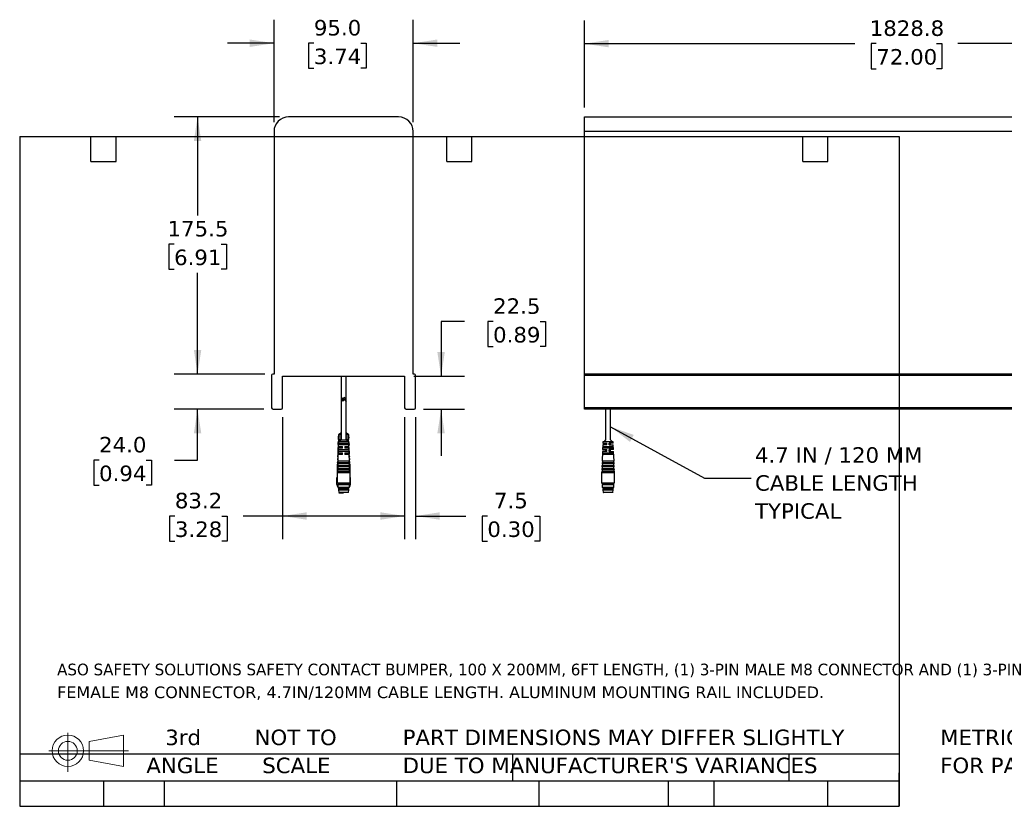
# Model space of a CAD drawing. Header units: millimetres. Extents: x 57 to 5425, y 57 to 3958.
# Tile 1 of 2: x 57 to 2745, y 57 to 2204. Entities that reach past the tile are written whole.
import ezdxf

# ---------------------------------------------------------------- set-up
doc = ezdxf.new("R2010")
doc.units = ezdxf.units.MM
doc.header["$LTSCALE"] = 20
doc.linetypes.add('SLD-Solid', pattern=[0])
doc.layers.add('DIMENSIONS', color=140, linetype='SLD-Solid', lineweight=25)
doc.layers.add('TEXT', color=140, linetype='SLD-Solid', lineweight=25)
doc.styles.add('SLDTEXTSTYLE0', font='VERDANA.TTF')
doc.styles.get("Standard").update_dxf_attribs({"font": 'VERDANA.TTF'})
doc.dimstyles.new('SLDDIMSTYLE0', dxfattribs={"dimtxt": 43.160156, "dimasz": 66.04, "dimexe": 0, "dimexo": 0.0625, "dimgap": 10.790039, "dimtad": 0, "dimtih": 1, "dimtoh": 1, "dimlfac": 0.25, "dimrnd": 1e-09, "dimzin": 4, "dimdsep": 46, "dimtxsty": 'SLDTEXTSTYLE0', "dimsah": 1, "dimcen": 0.09, "dimadec": 0, "dimazin": 1, "dimtfac": 1, "dimtmove": 0, "dimatfit": 0, "dimfxl": 0, "dimfrac": 2, "dimtolj": 1, "dimtzin": 12, "dimarcsym": 0})
doc.dimstyles.new('SLDDIMSTYLE1', dxfattribs={"dimtxt": 43.160156, "dimasz": 66.04, "dimexe": 0, "dimexo": 0.0625, "dimgap": 10.790039, "dimtad": 0, "dimtih": 1, "dimtoh": 1, "dimlfac": 0.25, "dimrnd": 1e-09, "dimzin": 12, "dimdsep": 46, "dimtxsty": 'SLDTEXTSTYLE0', "dimsah": 1, "dimcen": 0.09, "dimadec": 0, "dimazin": 3, "dimtfac": 1, "dimtofl": 0, "dimtmove": 0, "dimatfit": 3, "dimfxl": 0, "dimfrac": 2, "dimtolj": 1, "dimtzin": 12, "dimarcsym": 0})
doc.dimstyles.new('SLDDIMSTYLE2', dxfattribs={"dimtxt": 43.160156, "dimasz": 66.04, "dimexe": 0, "dimexo": 0.0625, "dimgap": 10.790039, "dimtad": 0, "dimtih": 1, "dimtoh": 1, "dimlfac": 0.25, "dimrnd": 1e-09, "dimzin": 12, "dimdsep": 46, "dimtxsty": 'SLDTEXTSTYLE0', "dimsah": 1, "dimcen": 0.09, "dimadec": 0, "dimazin": 3, "dimtfac": 1, "dimtmove": 0, "dimatfit": 0, "dimfxl": 0, "dimfrac": 2, "dimtolj": 1, "dimtzin": 12, "dimarcsym": 0})
doc.dimstyles.new('SLDDIMSTYLE3', dxfattribs={"dimtxt": 0.18, "dimasz": 66.04, "dimexe": 0, "dimexo": 0.0625, "dimgap": 0, "dimtad": 0, "dimtih": 1, "dimtoh": 1, "dimdec": 0, "dimrnd": 1e-09, "dimzin": 0, "dimdsep": 46, "dimtxsty": 'Standard', "dimsah": 1, "dimcen": 0.09, "dimadec": 0, "dimazin": 0, "dimtfac": 66.04, "dimtdec": 0, "dimtofl": 0, "dimtmove": 0, "dimatfit": 3, "dimfxl": 0, "dimfrac": 2, "dimtolj": 1, "dimtzin": 0, "dimarcsym": 0})

# ---------------------------------------------------------------- blocks, each defined once
blk = doc.blocks.new('Block11')
at = {"color": 7, "linetype": 'SLD-Solid', "lineweight": 18}
for p, q in [((51.8, 106.2), (51.8, 0)), ((109.6, 83.3), (203.5, 100.6)), ((109.6, 31.9), (109.6, 83.3)), ((203.5, 100.6), (203.5, 14.6)), ((0, 57.6), (217.5, 57.6)), ((109.6, 31.9), (203.5, 14.6))]:
    blk.add_line(p, q, dxfattribs=at)
for radius in [43, 25.7]:
    blk.add_circle((51.8, 57.6), radius, dxfattribs=at)
blk = doc.blocks.new('Block12')
at = {"color": 7, "linetype": 'Continuous'}
blk.add_blockref('Block11', (0, 0), dxfattribs=at)
blk = doc.blocks.new('SW_NOTE_0')
at = {"layer": 'TEXT', "color": 0, "char_height": 31.75, "attachment_point": 1, "style": 'SLDTEXTSTYLE0'}
for s, insert in [('ASO SAFETY SOLUTIONS SAFETY CONTACT BUMPER, 100 X 200MM, 6FT LENGTH, (1) 3-PIN MALE M8 CONNECTOR AND (1) 3-PIN ', (0, 40.3)), ('FEMALE M8 CONNECTOR, 4.7IN/120MM CABLE LENGTH. ALUMINUM MOUNTING RAIL INCLUDED.', (0, -22))]:
    blk.add_mtext(s, dxfattribs=dict(at, insert=insert))
blk = doc.blocks.new('SW_NOTE_0_3')
at = {"layer": 'TEXT', "color": 0, "char_height": 42.333, "attachment_point": 1, "style": 'SLDTEXTSTYLE0'}
for s, insert in [('PART DIMENSIONS MAY DIFFER SLIGHTLY ', (0, 53.8)), ("DUE TO MANUFACTURER'S VARIANCES", (0, -22.7))]:
    blk.add_mtext(s, dxfattribs=dict(at, insert=insert))
blk = doc.blocks.new('SW_NOTE_0_4')
at = {"layer": 'TEXT', "color": 0, "char_height": 42.33, "attachment_point": 2, "style": 'SLDTEXTSTYLE0'}
for s, insert in [('NOT TO', (105.2, 53.8)), ('SCALE', (107.1, -22.7))]:
    blk.add_mtext(s, dxfattribs=dict(at, insert=insert))
blk = doc.blocks.new('SW_NOTE_0_5')
at = {"layer": 'TEXT', "color": 0, "char_height": 42.33, "attachment_point": 2, "style": 'SLDTEXTSTYLE0'}
for s, insert in [('3rd', (46.3, 53.8)), ('ANGLE', (44.4, -22.7))]:
    blk.add_mtext(s, dxfattribs=dict(at, insert=insert))
blk = doc.blocks.new('SW_NOTE_0_6')
at = {"layer": 'TEXT', "color": 0, "char_height": 42.333, "attachment_point": 1, "style": 'SLDTEXTSTYLE0'}
for s, insert in [('METRIC UNITS USED ', (0, 53.8)), ('FOR PART DESIGN', (0, -22.7))]:
    blk.add_mtext(s, dxfattribs=dict(at, insert=insert))
blk = doc.blocks.new('_D')
at = {"layer": 'DIMENSIONS'}
for p, q in [((751.3, 1924.4), (751.3, 2203.7)), ((1131.3, 1924.4), (1131.3, 2203.7)), ((751.3, 2140.2), (624.3, 2140.2)), ((860.1, 2140.2), (845.6, 2140.2)), ((845.6, 2140.2), (845.6, 2071.7)), ((988.4, 2140.2), (1002.9, 2140.2)), ((1002.9, 2140.2), (1002.9, 2071.7)), ((1131.3, 2140.2), (1258.3, 2140.2)), ((845.6, 2071.7), (860.1, 2071.7)), ((1002.9, 2071.7), (988.4, 2071.7))]:
    blk.add_line(p, q, dxfattribs=at)
for points in [[(751.3, 2140.2), (685.2, 2150.4), (685.2, 2130.1)], [(1131.3, 2140.2), (1197.3, 2130.1), (1197.3, 2150.4)]]:
    blk.add_solid(points, dxfattribs=at)
at = {"layer": 'DIMENSIONS', "char_height": 42.33, "attachment_point": 1, "style": 'SLDTEXTSTYLE0'}
for s, insert in [('95.0', (860.1, 2203.7)), ('3.74', (860.1, 2125.4))]:
    blk.add_mtext(s, dxfattribs=dict(at, insert=insert))
blk = doc.blocks.new('_D_1')
at = {"layer": 'DIMENSIONS'}
for p, q in [((765.9, 1939), (479.1, 1939)), ((542.6, 1939), (542.6, 1669.9)), ((478.5, 1591.6), (464, 1591.6)), ((464, 1591.6), (464, 1523)), ((606.8, 1591.6), (621.3, 1591.6)), ((621.3, 1591.6), (621.3, 1523)), ((464, 1523), (478.5, 1523)), ((542.6, 1237), (542.6, 1513.4)), ((621.3, 1523), (606.8, 1523)), ((725.9, 1237), (479.1, 1237))]:
    blk.add_line(p, q, dxfattribs=at)
for points in [[(542.6, 1939), (532.5, 1873), (552.8, 1873)], [(542.6, 1237), (552.8, 1303.1), (532.5, 1303.1)]]:
    blk.add_solid(points, dxfattribs=at)
at = {"layer": 'DIMENSIONS', "char_height": 42.33, "attachment_point": 1, "style": 'SLDTEXTSTYLE0'}
for s, insert in [('175.5', (460.6, 1655.1)), ('6.91', (478.5, 1576.8))]:
    blk.add_mtext(s, dxfattribs=dict(at, insert=insert))
blk = doc.blocks.new('_D_2')
at = {"layer": 'DIMENSIONS'}
for p, q in [((542.6, 1237), (542.6, 1364)), ((725.9, 1237), (479.1, 1237)), ((723.4, 1141), (479.1, 1141)), ((542.6, 1002), (542.6, 1141)), ((273.8, 1002), (259.3, 1002)), ((259.3, 1002), (259.3, 933.4)), ((402.1, 1002), (416.6, 1002)), ((416.6, 1002), (416.6, 933.4)), ((479.9, 1002), (542.6, 1002)), ((259.3, 933.4), (273.8, 933.4)), ((416.6, 933.4), (402.1, 933.4))]:
    blk.add_line(p, q, dxfattribs=at)
for points in [[(542.6, 1237), (552.8, 1303.1), (532.5, 1303.1)], [(542.6, 1141), (532.5, 1075), (552.8, 1075)]]:
    blk.add_solid(points, dxfattribs=at)
at = {"layer": 'DIMENSIONS', "char_height": 42.33, "attachment_point": 1, "style": 'SLDTEXTSTYLE0'}
for s, insert in [('24.0', (273.8, 1065.5)), ('0.94', (273.8, 987.2))]:
    blk.add_mtext(s, dxfattribs=dict(at, insert=insert))
blk = doc.blocks.new('_D_3')
at = {"layer": 'DIMENSIONS'}
for p, q in [((774.8, 1119.6), (774.8, 786.1)), ((1107.8, 1119.6), (1107.8, 786.1)), ((480.7, 849.6), (466.2, 849.6)), ((466.2, 849.6), (466.2, 781)), ((608.9, 849.6), (623.4, 849.6)), ((623.4, 849.6), (623.4, 781)), ((774.8, 849.6), (667.4, 849.6)), ((1107.8, 849.6), (774.8, 849.6)), ((466.2, 781), (480.7, 781)), ((623.4, 781), (608.9, 781))]:
    blk.add_line(p, q, dxfattribs=at)
for points in [[(774.8, 849.6), (840.8, 839.4), (840.8, 859.8)], [(1107.8, 849.6), (1041.7, 859.8), (1041.7, 839.4)]]:
    blk.add_solid(points, dxfattribs=at)
at = {"layer": 'DIMENSIONS', "char_height": 42.33, "attachment_point": 1, "style": 'SLDTEXTSTYLE0'}
for s, insert in [('83.2', (480.7, 913)), ('3.28', (480.7, 834.8))]:
    blk.add_mtext(s, dxfattribs=dict(at, insert=insert))
blk = doc.blocks.new('_D_4')
at = {"layer": 'DIMENSIONS'}
for p, q in [((1107.8, 1119.6), (1107.8, 786.1)), ((1137.8, 1119.6), (1137.8, 786.1)), ((1107.8, 849.6), (980.8, 849.6)), ((1137.8, 849.6), (1275.2, 849.6)), ((1333.6, 849.6), (1319.1, 849.6)), ((1319.1, 849.6), (1319.1, 781)), ((1461.9, 849.6), (1476.4, 849.6)), ((1476.4, 849.6), (1476.4, 781)), ((1319.1, 781), (1333.6, 781)), ((1476.4, 781), (1461.9, 781))]:
    blk.add_line(p, q, dxfattribs=at)
for points in [[(1107.8, 849.6), (1041.7, 859.8), (1041.7, 839.4)], [(1137.8, 849.6), (1203.8, 839.4), (1203.8, 859.8)]]:
    blk.add_solid(points, dxfattribs=at)
at = {"layer": 'DIMENSIONS', "char_height": 42.33, "attachment_point": 1, "style": 'SLDTEXTSTYLE0'}
for s, insert in [('7.5', (1351.6, 913)), ('0.30', (1333.6, 834.8))]:
    blk.add_mtext(s, dxfattribs=dict(at, insert=insert))
blk = doc.blocks.new('_D_5')
at = {"layer": 'DIMENSIONS'}
for p, q in [((1271.4, 1380.4), (1207.3, 1380.4)), ((1207.3, 1380.4), (1207.3, 1231)), ((1349.2, 1380.4), (1334.7, 1380.4)), ((1334.7, 1380.4), (1334.7, 1311.9)), ((1477.4, 1380.4), (1491.9, 1380.4)), ((1491.9, 1380.4), (1491.9, 1311.9)), ((1334.7, 1311.9), (1349.2, 1311.9)), ((1491.9, 1311.9), (1477.4, 1311.9)), ((1133.2, 1231), (1270.8, 1231)), ((1159.2, 1141), (1270.8, 1141)), ((1207.3, 1141), (1207.3, 1014))]:
    blk.add_line(p, q, dxfattribs=at)
for points in [[(1207.3, 1231), (1217.4, 1297.1), (1197.1, 1297.1)], [(1207.3, 1141), (1197.1, 1075), (1217.4, 1075)]]:
    blk.add_solid(points, dxfattribs=at)
at = {"layer": 'DIMENSIONS', "char_height": 42.33, "attachment_point": 1, "style": 'SLDTEXTSTYLE0'}
for s, insert in [('22.5', (1349.2, 1443.9)), ('0.89', (1349.2, 1365.6))]:
    blk.add_mtext(s, dxfattribs=dict(at, insert=insert))
blk = doc.blocks.new('_D_6')
at = {"layer": 'DIMENSIONS'}
for p, q in [((1599.1, 1964.4), (1599.1, 2202.5)), ((5140.8, 1964.4), (5140.8, 2202.5)), ((3171.9, 2167.3), (3143.7, 2110.8)), ((3186.1, 2139), (3171.9, 2167.3)), ((1599.1, 2139), (2336.7, 2139)), ((2395.2, 2139), (2380.7, 2139)), ((2380.7, 2139), (2380.7, 2070.5)), ((2559.4, 2139), (2573.8, 2139)), ((2573.8, 2139), (2573.8, 2070.5)), ((3129.6, 2139), (2617.8, 2139)), ((3143.7, 2110.8), (3129.6, 2139)), ((5140.8, 2139), (3186.1, 2139)), ((2380.7, 2070.5), (2395.2, 2070.5)), ((2573.8, 2070.5), (2559.4, 2070.5))]:
    blk.add_line(p, q, dxfattribs=at)
for points in [[(1599.1, 2139), (1665.1, 2128.9), (1665.1, 2149.2)], [(5140.8, 2139), (5074.7, 2149.2), (5074.7, 2128.9)]]:
    blk.add_solid(points, dxfattribs=at)
at = {"layer": 'DIMENSIONS', "char_height": 42.33, "attachment_point": 1, "style": 'SLDTEXTSTYLE0'}
for s, insert in [('1828.8', (2377.2, 2202.5)), ('72.00', (2395.2, 2124.2))]:
    blk.add_mtext(s, dxfattribs=dict(at, insert=insert))
blk = doc.blocks.new('SW_NOTE_0_7')
at = {"layer": 'TEXT', "color": 0, "attachment_point": 1, "style": 'SLDTEXTSTYLE0'}
for s, insert, char_height in [('4.7 IN / 120 MM', (10.8, 84.5), 42.333), ('CABLE LENGTH', (10.8, 8.1), 42.333), ('TYPICAL', (10.8, -68.4), 42.33)]:
    blk.add_mtext(s, dxfattribs=dict(at, insert=insert, char_height=char_height))

msp = doc.modelspace()

# ---------------------------------------------------------------- linework, layer by layer
for p, q in [((1091.28, 1939.049), (791.28, 1939.049)), ((1599.072, 1939.049), (3303.692, 1939.049)), ((1599.072, 1899.049), (1599.072, 1939.049)), ((751.28, 1899.049), (751.28, 1237.049)), ((1131.28, 1237.049), (1131.28, 1899.049)), ((3312.058, 1899.049), (1599.072, 1899.049)), ((1599.072, 1237.068), (1599.072, 1899.049)), ((751.28, 1237.049), (747.782, 1237.068)), ((1134.779, 1237.068), (1131.28, 1237.049)), ((1599.072, 1234.068), (1599.072, 1237.068)), ((3257.047, 1237.068), (1599.072, 1237.068)), ((744.782, 1234.068), (744.782, 1145.049)), ((774.782, 1231.049), (1107.779, 1231.049)), ((774.782, 1145.049), (774.782, 1231.049)), ((934.28, 1231.049), (934.28, 1174.049)), ((948.28, 1168.049), (948.28, 1231.049)), ((1107.779, 1231.049), (1107.779, 1145.049)), ((1137.779, 1145.049), (1137.779, 1234.068)), ((1599.072, 1234.068), (3257.675, 1234.068)), ((1599.072, 1145.049), (1599.072, 1234.068)), ((934.28, 1174.049), (934.28, 1171.049)), ((939.28, 1169.049), (934.28, 1174.049)), ((934.28, 1168.392), (934.28, 1057.449)), ((934.28, 1168.392), (939.28, 1163.392)), ((934.572, 1169.049), (937.675, 1169.049)), ((939.018, 1167.392), (935.28, 1167.392)), ((943.543, 1167.392), (939.018, 1167.392)), ((943.28, 1173.049), (939.28, 1169.049)), ((939.28, 1163.392), (943.28, 1167.392)), ((948.28, 1168.049), (943.28, 1173.049)), ((943.28, 1167.392), (948.28, 1162.392)), ((947.989, 1167.392), (943.543, 1167.392)), ((944.886, 1169.049), (947.28, 1169.049)), ((948.28, 1162.392), (948.28, 1165.392)), ((948.28, 1057.449), (948.28, 1162.392)), ((748.782, 1141.049), (770.782, 1141.049)), ((1111.779, 1141.049), (1133.779, 1141.049)), ((1599.072, 1141.049), (1599.072, 1145.049)), ((3276.293, 1145.049), (1599.072, 1145.049)), ((3277.13, 1141.049), (1599.072, 1141.049)), ((1656.072, 1141.049), (1656.072, 1057.449)), ((1670.072, 1057.449), (1670.072, 1141.049)), ((934.28, 1076.649), (929.28, 1071.649)), ((953.28, 1071.649), (948.28, 1076.649)), ((926.614, 1054.049), (926.056, 1041.249)), ((926.532, 1045.249), (926.746, 1050.049)), ((930.88, 1054.049), (926.614, 1054.049)), ((927.278, 1050.049), (926.746, 1050.049)), ((927.383, 1071.649), (926.824, 1058.849)), ((926.824, 1058.849), (934.28, 1058.849)), ((927.383, 1052.449), (926.824, 1039.649)), ((927.317, 1062.849), (927.532, 1067.649)), ((927.317, 1062.849), (934.28, 1062.849)), ((927.532, 1048.449), (927.317, 1043.649)), ((934.28, 1071.649), (927.383, 1071.649)), ((955.178, 1052.449), (927.383, 1052.449)), ((934.28, 1067.649), (927.532, 1067.649)), ((927.532, 1048.449), (955.029, 1048.449)), ((934.28, 1057.449), (929.28, 1052.449)), ((934.48, 1057.649), (948.08, 1057.649)), ((955.178, 1071.649), (948.28, 1071.649)), ((955.029, 1067.649), (948.28, 1067.649)), ((948.28, 1062.849), (955.244, 1062.849)), ((948.28, 1058.849), (955.737, 1058.849)), ((953.28, 1052.449), (948.28, 1057.449)), ((955.946, 1054.049), (951.68, 1054.049)), ((955.029, 1067.649), (955.244, 1062.849)), ((955.244, 1043.649), (955.029, 1048.449)), ((955.737, 1058.849), (955.178, 1071.649)), ((955.737, 1039.649), (955.178, 1052.449)), ((955.815, 1050.049), (955.283, 1050.049)), ((955.815, 1050.049), (956.029, 1045.249)), ((956.505, 1041.249), (955.946, 1054.049)), ((1649.174, 1052.449), (1649, 1048.449)), ((1649, 1048.449), (1660.072, 1048.449)), ((1663.072, 1052.449), (1649.174, 1052.449)), ((1656.072, 1057.449), (1651.072, 1052.449)), ((1656.072, 1048.449), (1656.072, 1043.649)), ((1660.072, 1043.649), (1660.072, 1048.449)), ((1676.969, 1052.449), (1663.072, 1052.449)), ((1677.144, 1048.449), (1666.072, 1048.449)), ((1666.072, 1043.649), (1666.072, 1048.449)), ((1675.072, 1052.449), (1670.072, 1057.449)), ((1670.072, 1043.649), (1670.072, 1048.449)), ((1677.144, 1048.449), (1676.969, 1052.449)), ((925.846, 1036.449), (925.076, 1018.818)), ((934.28, 1036.449), (925.846, 1036.449)), ((926.056, 1041.249), (926.894, 1041.249)), ((926.614, 1034.849), (926.056, 1022.049)), ((926.056, 1022.049), (938.28, 1022.049)), ((926.532, 1045.249), (927.069, 1045.249)), ((926.746, 1030.849), (926.532, 1026.049)), ((938.28, 1034.849), (926.614, 1034.849)), ((926.746, 1030.849), (955.815, 1030.849)), ((926.824, 1039.649), (938.28, 1039.649)), ((955.244, 1043.649), (927.317, 1043.649)), ((934.28, 1039.649), (934.28, 1034.849)), ((934.28, 1022.049), (934.28, 1017.249)), ((938.28, 1034.849), (938.28, 1039.649)), ((938.28, 1017.249), (938.28, 1022.049)), ((944.28, 1039.649), (955.737, 1039.649)), ((944.28, 1039.649), (944.28, 1034.849)), ((955.946, 1034.849), (944.28, 1034.849)), ((944.28, 1022.049), (956.505, 1022.049)), ((944.28, 1022.049), (944.28, 1017.249)), ((948.28, 1034.849), (948.28, 1039.649)), ((956.715, 1036.449), (948.28, 1036.449)), ((948.28, 1017.249), (948.28, 1022.049)), ((955.492, 1045.249), (956.029, 1045.249)), ((955.667, 1041.249), (956.505, 1041.249)), ((956.029, 1026.049), (955.815, 1030.849)), ((956.505, 1022.049), (955.946, 1034.849)), ((957.485, 1018.818), (956.715, 1036.449)), ((1648.022, 1026.049), (1646.868, 999.618)), ((1648.146, 1022.049), (1647.932, 1017.249)), ((1660.072, 1026.049), (1648.022, 1026.049)), ((1648.146, 1022.049), (1677.998, 1022.049)), ((1648.79, 1043.649), (1648.231, 1030.849)), ((1648.231, 1030.849), (1660.072, 1030.849)), ((1648.93, 1039.649), (1648.716, 1034.849)), ((1677.428, 1034.849), (1648.716, 1034.849)), ((1660.072, 1043.649), (1648.79, 1043.649)), ((1648.93, 1039.649), (1677.214, 1039.649)), ((1656.072, 1030.849), (1656.072, 1026.049)), ((1660.072, 1026.049), (1660.072, 1030.849)), ((1666.072, 1043.649), (1677.354, 1043.649)), ((1677.912, 1030.849), (1666.072, 1030.849)), ((1666.072, 1026.049), (1666.072, 1030.849)), ((1666.072, 1026.049), (1678.122, 1026.049)), ((1670.072, 1026.049), (1670.072, 1030.849)), ((1677.428, 1034.849), (1677.214, 1039.649)), ((1677.912, 1030.849), (1677.354, 1043.649)), ((1678.212, 1017.249), (1677.998, 1022.049)), ((1679.276, 999.618), (1678.122, 1026.049)), ((924.204, 998.837), (924.029, 994.841)), ((924.029, 994.841), (924.866, 994.805)), ((924.868, 994.841), (924.029, 994.841)), ((924.204, 998.837), (926.043, 998.837)), ((924.553, 1006.83), (924.378, 1002.834)), ((924.378, 1002.834), (925.215, 1002.797)), ((925.217, 1002.834), (924.378, 1002.834)), ((924.553, 1006.83), (925.391, 1006.83)), ((924.902, 1014.822), (924.727, 1010.826)), ((924.727, 1010.826), (925.564, 1010.789)), ((925.566, 1010.826), (924.727, 1010.826)), ((924.902, 995.622), (924.727, 991.626)), ((924.902, 1014.822), (925.74, 1014.822)), ((924.902, 995.622), (957.659, 995.622)), ((925.076, 1018.818), (926.075, 1018.775)), ((934.28, 1018.818), (925.076, 1018.818)), ((925.846, 1017.249), (925.076, 999.618)), ((925.076, 999.618), (926.075, 999.575)), ((957.485, 999.618), (925.076, 999.618)), ((925.239, 999.611), (925.205, 998.837)), ((938.28, 1017.249), (925.846, 1017.249)), ((926.075, 999.575), (925.903, 995.622)), ((926.075, 1018.775), (926.009, 1017.249)), ((934.28, 1018.775), (926.075, 1018.775)), ((956.486, 999.575), (926.075, 999.575)), ((956.715, 1017.249), (944.28, 1017.249)), ((957.485, 1018.818), (948.28, 1018.818)), ((956.486, 1018.775), (948.28, 1018.775)), ((956.486, 1018.775), (957.485, 1018.818)), ((956.552, 1017.249), (956.486, 1018.775)), ((956.486, 999.575), (957.485, 999.618)), ((956.658, 995.622), (956.486, 999.575)), ((956.518, 998.837), (958.357, 998.837)), ((957.485, 999.618), (956.715, 1017.249)), ((956.821, 1014.822), (957.659, 1014.822)), ((957.834, 1010.826), (956.995, 1010.826)), ((956.997, 1010.789), (957.834, 1010.826)), ((957.17, 1006.83), (958.008, 1006.83)), ((957.356, 998.837), (957.322, 999.611)), ((958.183, 1002.834), (957.344, 1002.834)), ((957.346, 1002.797), (958.183, 1002.834)), ((957.834, 1010.826), (957.659, 1014.822)), ((957.834, 991.626), (957.659, 995.622)), ((958.532, 994.841), (957.693, 994.841)), ((957.695, 994.805), (958.532, 994.841)), ((958.183, 1002.834), (958.008, 1006.83)), ((958.532, 994.841), (958.357, 998.837)), ((1646.693, 995.622), (1646.519, 991.626)), ((1646.693, 995.622), (1679.45, 995.622)), ((1646.868, 999.618), (1647.867, 999.575)), ((1663.072, 999.618), (1646.868, 999.618)), ((1647.867, 999.575), (1647.694, 995.622)), ((1678.277, 999.575), (1647.867, 999.575)), ((1678.212, 1017.249), (1647.932, 1017.249)), ((1679.276, 999.618), (1663.072, 999.618)), ((1678.277, 999.575), (1679.276, 999.618)), ((1678.45, 995.622), (1678.277, 999.575)), ((1679.625, 991.626), (1679.45, 995.622)), ((923.855, 990.845), (923.68, 986.849)), ((923.68, 986.849), (923.68, 967.649)), ((924.519, 986.849), (923.68, 986.849)), ((923.855, 971.645), (923.68, 967.649)), ((923.68, 967.649), (923.68, 939.649)), ((958.88, 967.649), (923.68, 967.649)), ((923.855, 990.845), (925.694, 990.845)), ((923.855, 971.645), (958.706, 971.645)), ((924.204, 979.637), (924.029, 975.641)), ((924.029, 975.641), (925.028, 975.598)), ((958.532, 975.641), (924.029, 975.641)), ((924.204, 979.637), (958.357, 979.637)), ((924.553, 987.63), (924.378, 983.634)), ((924.378, 983.634), (925.377, 983.59)), ((958.183, 983.634), (924.378, 983.634)), ((924.553, 987.63), (958.008, 987.63)), ((924.727, 991.626), (925.726, 991.582)), ((957.834, 991.626), (924.727, 991.626)), ((924.89, 991.619), (924.856, 990.845)), ((925.028, 975.598), (924.856, 971.645)), ((957.532, 975.598), (925.028, 975.598)), ((925.377, 983.59), (925.205, 979.637)), ((957.184, 983.59), (925.377, 983.59)), ((925.726, 991.582), (925.554, 987.63)), ((956.835, 991.582), (925.726, 991.582)), ((956.835, 991.582), (957.834, 991.626)), ((957.007, 987.63), (956.835, 991.582)), ((956.867, 990.845), (958.706, 990.845)), ((957.184, 983.59), (958.183, 983.634)), ((957.356, 979.637), (957.184, 983.59)), ((957.532, 975.598), (958.532, 975.641)), ((957.705, 971.645), (957.532, 975.598)), ((957.705, 990.845), (957.671, 991.619)), ((958.183, 983.634), (958.008, 987.63)), ((958.88, 986.849), (958.042, 986.849)), ((958.532, 975.641), (958.357, 979.637)), ((958.88, 986.849), (958.706, 990.845)), ((958.88, 967.649), (958.706, 971.645)), ((958.88, 967.649), (958.88, 986.849)), ((958.88, 939.649), (958.88, 967.649)), ((1645.646, 971.645), (1645.472, 967.649)), ((1645.472, 967.649), (1645.472, 939.649)), ((1663.072, 967.649), (1645.472, 967.649)), ((1645.646, 971.645), (1680.497, 971.645)), ((1645.995, 979.637), (1645.821, 975.641)), ((1645.821, 975.641), (1646.82, 975.598)), ((1663.072, 975.641), (1645.821, 975.641)), ((1645.995, 979.637), (1680.148, 979.637)), ((1646.344, 987.63), (1646.17, 983.634)), ((1646.17, 983.634), (1647.169, 983.59)), ((1663.072, 983.634), (1646.17, 983.634)), ((1646.344, 987.63), (1679.799, 987.63)), ((1646.519, 991.626), (1647.518, 991.582)), ((1663.072, 991.626), (1646.519, 991.626)), ((1646.82, 975.598), (1646.647, 971.645)), ((1679.324, 975.598), (1646.82, 975.598)), ((1647.169, 983.59), (1646.996, 979.637)), ((1678.975, 983.59), (1647.169, 983.59)), ((1647.518, 991.582), (1647.345, 987.63)), ((1678.626, 991.582), (1647.518, 991.582)), ((1679.625, 991.626), (1663.072, 991.626)), ((1679.974, 983.634), (1663.072, 983.634)), ((1680.323, 975.641), (1663.072, 975.641)), ((1680.672, 967.649), (1663.072, 967.649)), ((1678.626, 991.582), (1679.625, 991.626)), ((1678.799, 987.63), (1678.626, 991.582)), ((1678.975, 983.59), (1679.974, 983.634)), ((1679.147, 979.637), (1678.975, 983.59)), ((1679.324, 975.598), (1680.323, 975.641)), ((1679.496, 971.645), (1679.324, 975.598)), ((1679.974, 983.634), (1679.799, 987.63)), ((1680.323, 975.641), (1680.148, 979.637)), ((1680.672, 967.649), (1680.497, 971.645)), ((1680.672, 939.649), (1680.672, 967.649)), ((923.28, 954.849), (922.08, 953.649)), ((922.08, 953.649), (922.08, 936.049)), ((922.08, 953.649), (923.68, 953.649)), ((923.68, 957.249), (923.28, 956.849)), ((923.28, 956.849), (923.28, 954.849)), ((923.28, 956.849), (923.68, 956.849)), ((923.28, 954.849), (923.68, 954.849)), ((959.28, 956.849), (958.88, 957.249)), ((958.88, 956.849), (959.28, 956.849)), ((958.88, 954.849), (959.28, 954.849)), ((958.88, 953.649), (960.48, 953.649)), ((959.28, 954.849), (959.28, 956.849)), ((960.48, 953.649), (959.28, 954.849)), ((960.48, 936.049), (960.48, 953.649)), ((922.08, 936.049), (923.28, 934.849)), ((922.08, 936.049), (926.08, 936.049)), ((923.28, 934.849), (923.28, 931.249)), ((923.28, 934.849), (925.28, 934.849)), ((923.28, 931.249), (923.68, 930.849)), ((923.28, 931.249), (925.28, 931.249)), ((958.88, 939.649), (923.68, 939.649)), ((925.28, 930.849), (923.68, 930.849)), ((927.68, 937.649), (925.28, 935.249)), ((925.28, 935.249), (925.28, 928.049)), ((925.28, 935.249), (957.28, 935.249)), ((925.28, 928.049), (927.68, 925.649)), ((925.28, 928.049), (957.28, 928.049)), ((927.68, 923.649), (927.28, 923.249)), ((927.28, 923.249), (927.28, 921.249)), ((927.28, 923.249), (955.28, 923.249)), ((927.28, 921.249), (928.237, 913.599)), ((927.28, 921.249), (955.28, 921.249)), ((927.68, 939.649), (927.68, 937.649)), ((927.68, 937.649), (941.28, 937.649)), ((927.68, 925.649), (927.68, 923.649)), ((927.68, 925.649), (954.88, 925.649)), ((927.68, 923.649), (941.28, 923.649)), ((941.28, 937.649), (954.88, 937.649)), ((941.28, 923.649), (954.88, 923.649)), ((954.324, 913.599), (955.28, 921.249)), ((954.88, 937.649), (954.88, 939.649)), ((957.28, 935.249), (954.88, 937.649)), ((954.88, 925.649), (957.28, 928.049)), ((954.88, 923.649), (954.88, 925.649)), ((955.28, 923.249), (954.88, 923.649)), ((955.28, 921.249), (955.28, 923.249)), ((956.48, 936.049), (960.48, 936.049)), ((957.28, 928.049), (957.28, 935.249)), ((957.28, 934.849), (959.28, 934.849)), ((957.28, 931.249), (959.28, 931.249)), ((958.88, 930.849), (957.28, 930.849)), ((958.88, 930.849), (959.28, 931.249)), ((959.28, 934.849), (960.48, 936.049)), ((959.28, 931.249), (959.28, 934.849)), ((1680.672, 939.649), (1645.472, 939.649)), ((1649.472, 937.649), (1647.072, 935.249)), ((1647.072, 935.249), (1647.072, 928.049)), ((1647.072, 935.249), (1679.072, 935.249)), ((1647.072, 928.049), (1649.472, 925.649)), ((1647.072, 928.049), (1679.072, 928.049)), ((1649.472, 923.649), (1649.072, 923.249)), ((1649.072, 923.249), (1649.072, 921.249)), ((1649.072, 923.249), (1677.072, 923.249)), ((1649.072, 921.249), (1650.028, 913.599)), ((1649.072, 921.249), (1677.072, 921.249)), ((1649.472, 939.649), (1649.472, 937.649)), ((1649.472, 937.649), (1676.672, 937.649)), ((1649.472, 925.649), (1649.472, 923.649)), ((1649.472, 925.649), (1676.672, 925.649)), ((1649.472, 923.649), (1676.672, 923.649)), ((1676.116, 913.599), (1677.072, 921.249)), ((1676.672, 937.649), (1676.672, 939.649)), ((1679.072, 935.249), (1676.672, 937.649)), ((1676.672, 925.649), (1679.072, 928.049)), ((1676.672, 923.649), (1676.672, 925.649)), ((1677.072, 923.249), (1676.672, 923.649)), ((1677.072, 921.249), (1677.072, 923.249)), ((1679.072, 928.049), (1679.072, 935.249)), ((941.28, 913.599), (928.237, 913.599)), ((937.335, 913.57), (941.28, 913.57)), ((954.324, 913.599), (941.28, 913.599)), ((945.226, 913.57), (941.28, 913.57)), ((953.216, 913.57), (952.117, 913.57)), ((1676.116, 913.599), (1650.028, 913.599))]:
    msp.add_line(p, q)
at = {"flags": 128}
msp.add_lwpolyline([(956.029, 1026.049), (954.164, 1026.049), (950.803, 1026.049), (946.335, 1026.049), (941.28, 1026.049), (936.226, 1026.049), (931.758, 1026.049), (928.397, 1026.049), (926.532, 1026.049)], dxfattribs=at)
for centre, radius, start, end in [((791.28, 1899.049), 40, 90, 180), ((1091.28, 1899.049), 40, 360, 90), ((747.782, 1234.068), 3, 90, 180), ((1134.779, 1234.068), 3, 0, 90), ((941.28, 1171.049), 7, 163.39845, 196.60155), ((941.28, 1175.049), 7, 196.60155, 315), ((941.28, 1161.392), 7, 102.711711, 121.002719), ((941.28, 1166.592), 2.4, 160.528779, 236.44269), ((941.28, 1166.592), 2.4, 160.528779, 245.704811), ((941.28, 1161.392), 7, 58.997281, 77.288289), ((941.28, 1169.392), 7, 315, 343.39845), ((941.28, 1165.392), 7, 0, 16.60155), ((748.782, 1145.049), 4, 180, 270), ((770.782, 1145.049), 4, 270, 360), ((1111.779, 1145.049), 4, 180, 270), ((1133.779, 1145.049), 4, 270, 0)]:
    msp.add_arc(centre, radius, start, end)
for points, knots in [([(928.634, 913.249), (928.634, 913.249), (928.767, 913.249), (929.278, 913.249), (929.655, 913.249), (930.588, 913.249), (931.144, 913.249), (932.36, 913.249), (933.018, 913.249), (935.041, 913.249), (936.444, 913.249), (939.034, 913.249), (940.227, 913.249), (941.28, 913.249)], [0, 0, 0, 0, 0.125, 0.125, 0.25, 0.25, 0.375, 0.375, 0.5, 0.5, 0.75, 0.75, 1, 1, 1, 1]), ([(941.28, 913.249), (941.28, 913.249), (941.28, 913.282), (941.28, 913.416), (941.28, 913.512), (941.28, 913.599)], [0, 0, 0, 0, 0.5, 0.5, 1, 1, 1, 1]), ([(1650.028, 913.599), (1650.04, 913.548), (1650.066, 913.442), (1650.174, 913.327), (1650.3, 913.26), (1650.384, 913.252), (1650.425, 913.249)], [0, 0, 0, 0, 0.27167886, 0.56198611, 0.78824434, 1, 1, 1, 1]), ([(1675.719, 913.249), (1675.771, 913.255), (1675.88, 913.267), (1676.007, 913.36), (1676.089, 913.476), (1676.107, 913.559), (1676.116, 913.599)], [0, 0, 0, 0, 0.27174052, 0.56213227, 0.7882949, 1, 1, 1, 1])]:
    msp.add_open_spline(points, degree=3, knots=knots)
at = {"layer": 'TEXT'}
for p, q in [((57.15, 1885.95), (2457.45, 1885.95)), ((57.15, 1885.95), (57.15, 57.15)), ((251.46, 1817.37), (251.46, 1885.95)), ((320.04, 1817.37), (320.04, 1885.95)), ((1223.01, 1817.37), (1223.01, 1885.95)), ((1291.59, 1817.37), (1291.59, 1885.95)), ((2194.56, 1817.37), (2194.56, 1885.95)), ((2263.14, 1817.37), (2263.14, 1885.95)), ((2457.45, 1885.95), (2457.45, 57.15)), ((251.46, 1817.37), (320.04, 1817.37)), ((1223.01, 1817.37), (1291.59, 1817.37)), ((2194.56, 1817.37), (2263.14, 1817.37)), ((2457.45, 199.135), (57.15, 199.135)), ((1401.83, 199.135), (1401.83, 125.73)), ((2156.178, 199.135), (2156.178, 125.73)), ((2457.45, 57.15), (2457.45, 148.59)), ((2457.45, 125.73), (57.15, 125.73)), ((285.75, 125.73), (285.75, 57.15)), ((451.905, 125.73), (451.905, 57.15)), ((1085.818, 125.73), (1085.818, 57.15)), ((1474.022, 125.73), (1474.022, 57.15)), ((1827.219, 125.73), (1827.219, 57.15)), ((1951.309, 125.73), (1951.309, 57.15)), ((2262.139, 125.73), (2262.139, 57.15)), ((57.15, 57.15), (2457.45, 57.15))]:
    msp.add_line(p, q, dxfattribs=at)

# ---------------------------------------------------------------- block references
for name, p in [('SW_NOTE_0_7', (2053.27, 952.879)), ('SW_NOTE_0', (159.315, 406.222)), ('SW_NOTE_0_5', (456.947, 212.709)), ('Block12', (136.759, 151.077)), ('SW_NOTE_0_4', (705.144, 212.709)), ('SW_NOTE_0_3', (1102.386, 212.709)), ('SW_NOTE_0_6', (2569.567, 212.709))]:
    msp.add_blockref(name, p, dxfattribs=at)

# ---------------------------------------------------------------- dimensions: what is measured, and where the dimension line sits
at = {"layer": 'DIMENSIONS'}
for base, p1, p2, dimstyle, picture, middle in [((1131.28, 2140.248), (751.28, 1899.049), (1131.28, 1899.049), 'SLDDIMSTYLE0', '_D', (924.27, 2140.248)), ((1137.779, 849.593), (1107.779, 1145.049), (1137.779, 1145.049), 'SLDDIMSTYLE2', '_D_4', (1397.766, 849.593))]:
    dim = msp.add_linear_dim(base=base, p1=p1, p2=p2, dimstyle=dimstyle, dxfattribs=at)
    dim.commit()
    dim.dimension.update_dxf_attribs({"geometry": picture, "text_midpoint": middle, "dimtype": 160})
dim = msp.add_linear_dim(base=(5140.764, 2139.049), p1=(1599.072, 1939.049), p2=(5140.764, 1939.049), text='1828.8', dimstyle='SLDDIMSTYLE1', dxfattribs=at)
dim.commit()
dim.dimension.update_dxf_attribs({"geometry": '_D_6', "text_midpoint": (2477.272, 2139.049), "dimtype": 160})
for base, p1, p2, angle, dimstyle, picture, middle in [((542.647, 1237.049), (791.28, 1939.049), (751.28, 1237.049), 90, 'SLDDIMSTYLE1', '_D_1', (542.647, 1591.623)), ((1207.278, 1141.049), (1107.779, 1231.049), (1133.779, 1141.049), 90, 'SLDDIMSTYLE2', '_D_5', (1207.278, 1380.449)), ((542.647, 1141.049), (751.28, 1237.049), (748.782, 1141.049), 90, 'SLDDIMSTYLE0', '_D_2', (542.647, 1002.04)), ((1107.779, 849.593), (774.782, 1145.049), (1107.779, 1145.049), 0, 'SLDDIMSTYLE1', '_D_3', (544.782, 849.593))]:
    dim = msp.add_linear_dim(base=base, p1=p1, p2=p2, angle=angle, dimstyle=dimstyle, dxfattribs=at)
    dim.commit()
    dim.dimension.update_dxf_attribs({"geometry": picture, "text_midpoint": middle, "dimtype": 160})

# ---------------------------------------------------------------- leaders
at = {"layer": 'TEXT'}
msp.add_leader([(1670.072, 1093.081), (1926.273, 952.879), (2053.27, 952.879)], dimstyle='SLDDIMSTYLE3', dxfattribs=at)

doc.saveas('drawing.dxf')
